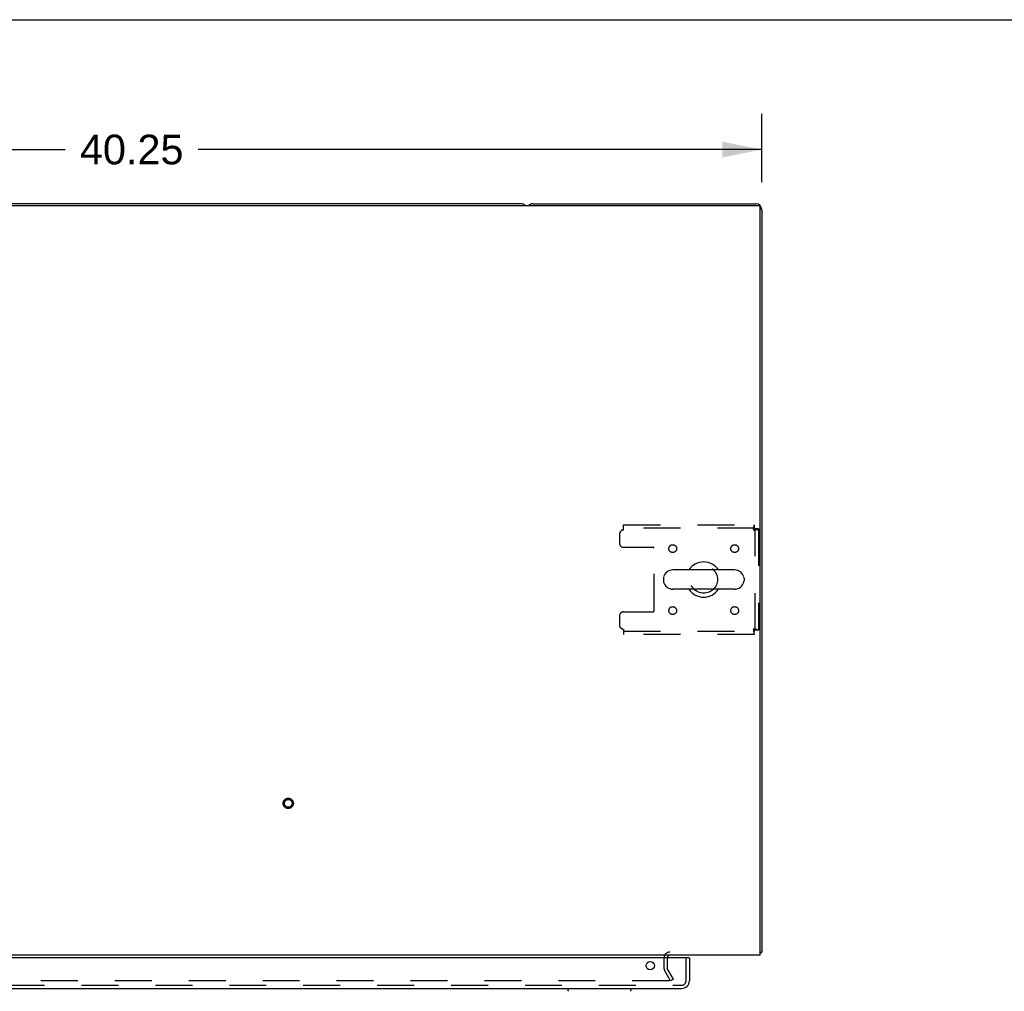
# Model space of a CAD drawing. Header units: inches. Extents: x 0 to 215, y 0 to 139.
# Tile 10 of 14: x 83 to 114, y 108 to 139. Entities that reach past the tile are written whole.
import ezdxf

# ---------------------------------------------------------------- set-up
doc = ezdxf.new("R2010")
doc.units = ezdxf.units.IN
doc.header["$LTSCALE"] = 11.804375
doc.header["$MEASUREMENT"] = 0
doc.linetypes.add('HIDDEN', pattern=[0.2, 0.1, -0.1])
doc.layers.get('0').update_dxf_attribs({"linetype": 'CONTINUOUS'})
for name, color, linetype in [('DEFAULT_2', 8, 'HIDDEN'), ('DIMENSIONS', 7, 'CONTINUOUS'), ('DOOR_ASSEMBLY', 7, 'CONTINUOUS')]:
    doc.layers.add(name, color=color, linetype=linetype)
doc.styles.get("Standard").update_dxf_attribs({"font": 'arial.ttf'})
doc.dimstyles.new('DIMSTYLE_1', dxfattribs={"dimtxt": 0.946875, "dimasz": 1.2625, "dimexe": 0.09, "dimexo": 0.07, "dimgap": 0.0375, "dimtad": 0, "dimtih": 1, "dimtoh": 1, "dimzin": 4, "dimdsep": 46, "dimtxsty": 'Standard', "dimblk": '_FILLED', "dimblk1": '_FILLED', "dimblk2": '_FILLED', "dimcen": 0.09, "dimadec": 3, "dimazin": 1, "dimtfac": 1, "dimtdec": 3, "dimtofl": 0, "dimtmove": 0, "dimatfit": 3, "dimldrblk": '_FILLED', "dimfxl": 0, "dimtolj": 1, "dimtzin": 4, "dimarcsym": 0})

# ---------------------------------------------------------------- blocks, each defined once
blk = doc.blocks.new('_FILLED')
at = {"color": 0, "linetype": 'ByBlock'}
blk.add_solid([(0, 0), (-1, 0.2), (-1, -0.2)], dxfattribs=at)
blk = doc.blocks.new('*D1')
at = {"layer": 'DIMENSIONS', "color": 2, "linetype": 'Continuous'}
for p, q in [((66.075, 133.69), (66.075, 135.866)), ((106.325, 133.69), (106.325, 135.866)), ((66.075, 134.729), (84.073, 134.729)), ((106.325, 134.729), (88.328, 134.729))]:
    blk.add_line(p, q, dxfattribs=at)
at = {"layer": 'DIMENSIONS', "color": 2, "linetype": 'Continuous', "xscale": 1.2625, "yscale": 1.2625, "zscale": 1.2625, "rotation": 180}
blk.add_blockref('_FILLED', (66.075, 134.729), dxfattribs=at)
at = {"layer": 'DIMENSIONS', "color": 2, "linetype": 'Continuous', "xscale": 1.2625, "yscale": 1.2625, "zscale": 1.2625}
blk.add_blockref('_FILLED', (106.325, 134.729), dxfattribs=at)
at = {"layer": 'DIMENSIONS', "color": 2, "linetype": 'Continuous', "insert": (86.2, 135.203), "char_height": 0.9469, "width": 3.30878, "attachment_point": 2, "line_spacing_factor": 0.9}
blk.add_mtext('40.25', dxfattribs=at)

msp = doc.modelspace()

# ---------------------------------------------------------------- linework, layer by layer
at = {"color": 7, "linetype": 'Continuous'}
for p, q in [((0, 138.875), (214.625, 138.875)), ((98.636, 132.996), (73.764, 132.996)), ((105.459, 121.302), (103.484, 121.302)), ((103.184, 121.039), (103.184, 120.952)), ((105.759, 121.039), (105.759, 120.952)), ((105.459, 120.69), (103.484, 120.69)), ((106.273, 109.1), (106.325, 109.1)), ((106.285, 109.067), (106.273, 109.076))]:
    msp.add_line(p, q, dxfattribs=at)
at = {"color": 3, "linetype": 'Continuous'}
for p, q in [((66.187, 132.944), (106.213, 132.944)), ((99.014, 132.996), (106.136, 132.996)), ((106.273, 108.996), (106.273, 132.884)), ((106.325, 132.807), (106.325, 109.1)), ((106.273, 108.996), (66.127, 108.996))]:
    msp.add_line(p, q, dxfattribs=at)
for points in [[(106.285, 109.067), (106.287, 109.069), (106.289, 109.071), (106.291, 109.073), (106.294, 109.075), (106.297, 109.077), (106.3, 109.078), (106.303, 109.08), (106.308, 109.083)], [(106.308, 109.083), (106.311, 109.084), (106.314, 109.086), (106.316, 109.087), (106.318, 109.089), (106.321, 109.09), (106.322, 109.092), (106.323, 109.094), (106.324, 109.095), (106.325, 109.097), (106.325, 109.098), (106.325, 109.1)]]:
    msp.add_lwpolyline(points, dxfattribs=at)
at = {"color": 7, "linetype": 'Continuous'}
for centre, radius, start, end in [((98.636, 132.807), 0.189, 46.5797, 90), ((104.471, 120.996), 0.562, 32.9567, 147.0433), ((103.484, 120.996), 0.306, 90, 164.3697), ((105.459, 120.996), 0.306, 15.6303, 90), ((103.328, 121.039), 0.144, 164.3697, 180), ((103.328, 120.952), 0.144, 180, 195.6303), ((103.484, 120.996), 0.306, 195.6303, 270), ((105.459, 120.996), 0.306, 270, 344.3697), ((105.615, 121.039), 0.144, 0, 15.6303), ((105.615, 120.952), 0.144, 344.3697, 360), ((104.471, 120.996), 0.562, 212.956, 327.044)]:
    msp.add_arc(centre, radius, start, end, dxfattribs=at)
at = {"color": 3, "linetype": 'Continuous'}
for centre, radius, start, end in [((99.014, 132.807), 0.189, 90, 133.5037), ((106.136, 132.807), 0.189, 0, 90), ((106.213, 132.884), 0.06, 0, 90), ((103.389, 108.911), 0.085, 90, 175.9519), ((106.136, 109.185), 0.189, 316.4873, 321.7194)]:
    msp.add_arc(centre, radius, start, end, dxfattribs=at)
at = {"layer": 'DEFAULT_2', "color": 8, "linetype": 'HIDDEN'}
for p, q in [((101.909, 122.746), (106.087, 122.746)), ((101.909, 122.579), (101.909, 122.746)), ((106.087, 122.746), (106.087, 122.642)), ((101.784, 122.454), (101.784, 122.152)), ((106.087, 122.642), (101.909, 122.642)), ((106.221, 122.612), (106.117, 122.612)), ((106.117, 119.38), (106.117, 122.612)), ((106.221, 122.612), (106.221, 119.38)), ((101.909, 122.027), (102.854, 122.027)), ((102.884, 119.994), (102.884, 121.997)), ((101.784, 119.839), (101.784, 119.538)), ((101.909, 119.964), (102.854, 119.964)), ((101.909, 119.413), (101.909, 119.246)), ((101.909, 119.35), (106.087, 119.35)), ((106.087, 119.246), (101.909, 119.246)), ((106.087, 119.246), (106.087, 119.35)), ((106.221, 119.38), (106.117, 119.38)), ((103.2, 108.911), (103.2, 108.591)), ((103.304, 108.911), (103.304, 108.591)), ((103.415, 108.183), (103.219, 108.523)), ((103.505, 108.235), (103.309, 108.575)), ((103.505, 108.235), (103.415, 108.183)), ((103.369, 108.183), (69.032, 108.183))]:
    msp.add_line(p, q, dxfattribs=at)
for points in [[(106.087, 122.746), (106.085, 122.745), (106.083, 122.741), (106.08, 122.736), (106.078, 122.729), (106.076, 122.72), (106.073, 122.709), (106.071, 122.697), (106.069, 122.683), (106.066, 122.667), (106.064, 122.651), (106.061, 122.634), (106.059, 122.616), (106.057, 122.597), (106.054, 122.579)], [(106.087, 122.642), (106.085, 122.641), (106.083, 122.64), (106.08, 122.638), (106.078, 122.635), (106.076, 122.632), (106.073, 122.628), (106.071, 122.623), (106.069, 122.618), (106.066, 122.612), (106.064, 122.606), (106.061, 122.599), (106.059, 122.593), (106.057, 122.586), (106.054, 122.579)], [(106.054, 122.579), (106.073, 122.581), (106.092, 122.583), (106.11, 122.586), (106.127, 122.588), (106.143, 122.59), (106.159, 122.593), (106.173, 122.595), (106.185, 122.597), (106.196, 122.6), (106.205, 122.602), (106.212, 122.605), (106.217, 122.607), (106.22, 122.609), (106.221, 122.612)], [(106.054, 122.579), (106.061, 122.581), (106.068, 122.583), (106.075, 122.586), (106.082, 122.588), (106.088, 122.59), (106.094, 122.593), (106.099, 122.595), (106.104, 122.597), (106.108, 122.6), (106.111, 122.602), (106.114, 122.605), (106.116, 122.607), (106.117, 122.609), (106.117, 122.612)], [(106.221, 119.38), (106.22, 119.382), (106.217, 119.384), (106.212, 119.387), (106.205, 119.389), (106.196, 119.391), (106.185, 119.394), (106.173, 119.396), (106.159, 119.398), (106.143, 119.401), (106.127, 119.403), (106.11, 119.406), (106.092, 119.408), (106.073, 119.41), (106.054, 119.413)], [(106.054, 119.413), (106.057, 119.406), (106.059, 119.399), (106.061, 119.392), (106.064, 119.385), (106.066, 119.379), (106.069, 119.373), (106.071, 119.368), (106.073, 119.363), (106.076, 119.359), (106.078, 119.356), (106.08, 119.353), (106.083, 119.351), (106.085, 119.35), (106.087, 119.35)], [(106.117, 119.38), (106.117, 119.382), (106.116, 119.384), (106.114, 119.387), (106.111, 119.389), (106.108, 119.391), (106.104, 119.394), (106.099, 119.396), (106.094, 119.398), (106.088, 119.401), (106.082, 119.403), (106.075, 119.406), (106.068, 119.408), (106.061, 119.41), (106.054, 119.413)], [(106.054, 119.413), (106.057, 119.394), (106.059, 119.375), (106.061, 119.357), (106.064, 119.34), (106.066, 119.324), (106.069, 119.308), (106.071, 119.295), (106.073, 119.282), (106.076, 119.271), (106.078, 119.262), (106.08, 119.255), (106.083, 119.25), (106.085, 119.247), (106.087, 119.246)], [(103.389, 108.2), (103.389, 108.2), (103.389, 108.198), (103.388, 108.196), (103.388, 108.194), (103.387, 108.193), (103.386, 108.191), (103.385, 108.19), (103.383, 108.188), (103.382, 108.187), (103.38, 108.186), (103.379, 108.185), (103.377, 108.184), (103.375, 108.184), (103.373, 108.183), (103.371, 108.183), (103.369, 108.183)], [(103.387, 108.208), (103.388, 108.207), (103.388, 108.205), (103.389, 108.203), (103.389, 108.201), (103.389, 108.2)]]:
    msp.add_lwpolyline(points, dxfattribs=at)
for centre, radius in [((103.482, 121.985), 0.125), ((105.461, 121.985), 0.125), ((104.471, 120.996), 0.438), ((103.482, 120.006), 0.125), ((105.461, 120.006), 0.125), ((91.2, 113.85), 0.164), ((91.2, 113.85), 0.124)]:
    msp.add_circle(centre, radius, dxfattribs=at)
for centre, radius, start, end in [((101.909, 122.454), 0.125, 90, 180), ((101.909, 122.152), 0.125, 180, 270), ((102.854, 121.997), 0.03, 0, 90), ((101.909, 119.839), 0.125, 90, 180), ((102.854, 119.994), 0.03, 270, 360), ((101.909, 119.538), 0.125, 180, 270), ((103.389, 108.911), 0.189, 90, 180), ((103.337, 108.591), 0.137, 180, 210), ((103.337, 108.591), 0.033, 180, 210)]:
    msp.add_arc(centre, radius, start, end, dxfattribs=at)
at = {"layer": 'DOOR_ASSEMBLY', "color": 3, "linetype": 'Continuous'}
for p, q in [((103.993, 108.917), (68.075, 108.917)), ((104.013, 108.917), (104.013, 108.184)), ((68.072, 107.938), (103.766, 107.938))]:
    msp.add_line(p, q, dxfattribs=at)
at = {"layer": 'DOOR_ASSEMBLY', "color": 8, "linetype": 'HIDDEN'}
for p, q in [((103.909, 108.184), (103.909, 108.917)), ((68.072, 108.042), (103.766, 108.042))]:
    msp.add_line(p, q, dxfattribs=at)
at = {"layer": 'DOOR_ASSEMBLY', "color": 7, "linetype": 'Continuous'}
for p, q in [((103.993, 108.917), (104.013, 108.917)), ((100.134, 107.938), (100.134, 107.875)), ((102.142, 107.938), (102.142, 107.875))]:
    msp.add_line(p, q, dxfattribs=at)
at = {"layer": 'DOOR_ASSEMBLY', "color": 3, "linetype": 'Continuous'}
msp.add_circle((102.763, 108.667), 0.133, dxfattribs=at)
at = {"layer": 'DOOR_ASSEMBLY', "color": 7, "linetype": 'Continuous'}
for centre, start, end in [((100.173, 107.875), 180, 225), ((102.102, 107.875), 315, 360)]:
    msp.add_arc(centre, 0.0394, start, end, dxfattribs=at)
at = {"layer": 'DOOR_ASSEMBLY', "color": 3, "linetype": 'Continuous'}
msp.add_arc((103.766, 108.184), 0.246, 270, 360, dxfattribs=at)
at = {"layer": 'DOOR_ASSEMBLY', "color": 8, "linetype": 'HIDDEN'}
msp.add_arc((103.766, 108.184), 0.142, 270, 360, dxfattribs=at)

# ---------------------------------------------------------------- dimensions: what is measured, and where the dimension line sits
at = {"layer": 'DIMENSIONS', "color": 2, "linetype": 'Continuous'}
dim = msp.add_linear_dim(base=(66.075, 134.729), p1=(106.325, 135.936), p2=(66.075, 135.936), angle=180, dimstyle='DIMSTYLE_1', dxfattribs=at)
dim.commit()
dim.dimension.update_dxf_attribs({"geometry": '*D1', "text_midpoint": (86.179, 134.724), "dimtype": 160})

doc.saveas('drawing.dxf')
